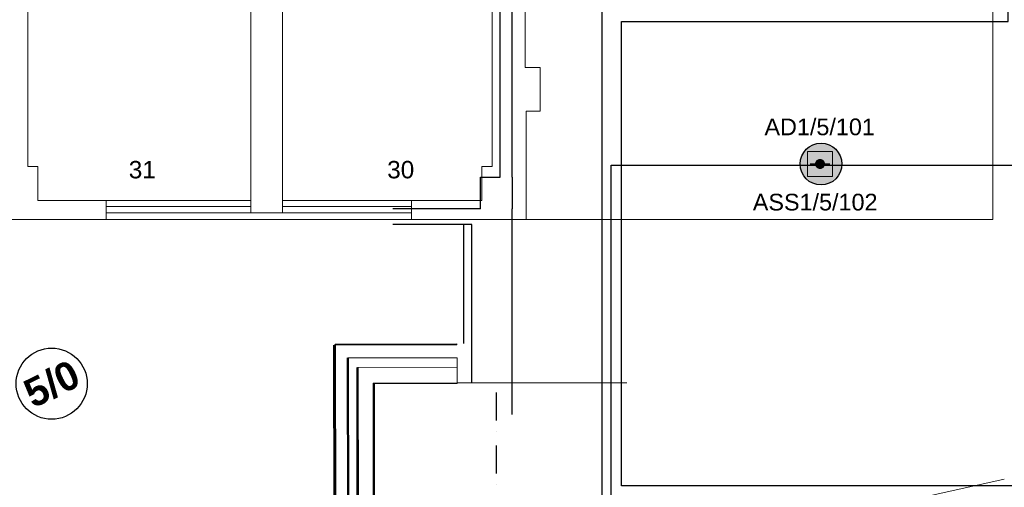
# Model space of a CAD drawing. Header units: millimetres. Extents: x -197461 to 862495, y -970068 to 63888.
# Tile 212 of 253: x -104563 to -92116, y -137349 to -131436. Entities that reach past the tile are written whole.
import ezdxf

# ---------------------------------------------------------------- set-up
doc = ezdxf.new("R2010")
doc.units = ezdxf.units.MM
doc.linetypes.add('Dot & Dashed', pattern=[670.277762, 352.777767, -176.388884, 0, -141.111112])
doc.layers.get('0').update_dxf_attribs({"linetype": 'CONTINUOUS'})
for name, color, linetype, lineweight in [('1_eksplikacija', 8, 'CONTINUOUS', 15), ('1_ESOSAS_SIENAS', 7, 'CONTINUOUS', 30), ('A-FLOR', 192, 'CONTINUOUS', 5), ('A-Wall', 252, 'CONTINUOUS', 0), ('S-GRID-IDEN', 1, 'CONTINUOUS', 25)]:
    doc.layers.add(name, color=color, linetype=linetype, lineweight=lineweight)
for name, color, linetype in [('Ar-Izmeri.Asis', 7, 'CONTINUOUS'), ('sienas es', 7, 'CONTINUOUS'), ('UAS', 240, 'CONTINUOUS')]:
    doc.layers.add(name, color=color, linetype=linetype)
doc.styles.add('ARIAL', font='arialbd.ttf')
doc.styles.add('PBL', font='arial.ttf')

# ---------------------------------------------------------------- blocks, each defined once
blk = doc.blocks.new('Grid - Ass 4_0mm-197408-Pirmā stāva plāns uz atzīmes 0_000 M1-150')
at = {"layer": 'S-GRID-IDEN'}
blk.add_circle((0, 0), 3, dxfattribs=at)
blk = doc.blocks.new('AD-proj')
at = {"lineweight": 5}
blk.add_lwpolyline([(-250, -250), (250, -250), (250, 250), (-250, 250)], close=True, dxfattribs=at)
at = {"const_width": 30}
blk.add_lwpolyline([(-200, 0), (200, 0)], dxfattribs=at)
at = {"const_width": 100}
blk.add_lwpolyline([(-50, 0, 1), (50, 0, 1)], format="xyb", close=True, dxfattribs=at)

msp = doc.modelspace()

# ---------------------------------------------------------------- hatches: boundary and pattern name
at = {"layer": 'A-Wall', "lineweight": 13, "true_color": 0x636466}
msp.add_hatch(color=251, dxfattribs=at).paths.add_polyline_path([(-99032.8921, -136036.21465), (-99032.89921, -136031.21466), (-100092.56691, -136032.72074), (-100092.5598, -136037.72073), (-100087.55981, -136037.71363)], flags=0)
at = {"layer": 'A-Wall', "true_color": 0x636466}
msp.add_hatch(color=251, dxfattribs=at).paths.add_polyline_path([(-100078.42038, -142468.15584), (-100087.55981, -136037.71363), (-100092.5598, -136037.72073), (-100083.41692, -142470.59556)], flags=0)
at = {"layer": 'UAS', "lineweight": 50, "true_color": 0xc7c8ca}
h = msp.add_hatch(color=9, dxfattribs=at)
h.dxf.hatch_style = 1
h.paths.add_polyline_path([(-94414.2293, -133260.80647, -1), (-94477.31623, -133260.80647, -1)], flags=0)
h.paths.add_polyline_path([(-94603.4901, -133103.08914), (-94603.4901, -133418.52381), (-94288.05543, -133418.52381), (-94288.05543, -133103.08914)], flags=16)
h.paths.add_polyline_path([(-94169.19159, -133261.52365, 1), (-94697.2389, -133261.52365, 1)])
h.paths.add_polyline_path([(-94288.05543, -133418.52381), (-94603.4901, -133418.52381), (-94603.4901, -133103.08914), (-94288.05543, -133103.08914)], flags=16)

# ---------------------------------------------------------------- linework, layer by layer
at = {"layer": '1_ESOSAS_SIENAS', "color": 251, "lineweight": 9, "true_color": 0x636466}
for p, q in [((-92263.14328, -118065.668), (-92263.14328, -133961.748)), ((-101639.94328, -127431.968), (-101639.94328, -133721.818)), ((-101241.34328, -127361.368), (-101241.34328, -133721.818)), ((-104458.64328, -127682.268), (-104458.64328, -133291.468)), ((-98591.94328, -127611.768), (-98591.94328, -133291.468)), ((-98172.14328, -131252.378), (-98172.14328, -132042.708)), ((-98172.14328, -132042.708), (-97981.64328, -132042.708)), ((-97981.64328, -132042.708), (-97981.64328, -132592.928)), ((-98161.54328, -132592.928), (-97981.64328, -132592.928)), ((-98161.54328, -133961.748), (-98161.54328, -132592.928)), ((-104458.64328, -133291.468), (-104331.64328, -133291.468)), ((-104331.64328, -133291.468), (-104331.64328, -133721.818)), ((-98722.44328, -133291.468), (-98722.44328, -133721.818)), ((-98722.44328, -133291.468), (-98591.94328, -133291.468)), ((-104331.64328, -133721.818), (-101639.94328, -133721.818)), ((-103470.84328, -133721.818), (-103470.84328, -133961.748)), ((-103470.84328, -133799.568), (-101639.94328, -133799.568)), ((-101639.94328, -133721.818), (-101639.94328, -133880.568)), ((-101241.34328, -133721.818), (-98722.44328, -133721.818)), ((-101241.34328, -133721.818), (-101241.34328, -133880.568)), ((-101241.34328, -133799.568), (-99611.44328, -133799.568)), ((-99611.44328, -133721.818), (-99611.44328, -133961.748)), ((-103470.84328, -133880.568), (-99611.44328, -133880.568)), ((-158934.59328, -133961.748), (-98771.84328, -133961.748)), ((-92263.14328, -133961.748), (-98771.84328, -133961.748))]:
    msp.add_line(p, q, dxfattribs=at)
at = {"layer": 'A-FLOR', "color": 251, "lineweight": 15, "true_color": 0x636466}
msp.add_line((-96888.10967, -136025.96027), (-99032.90234, -136029.00861), dxfattribs=at)
at = {"layer": 'A-Wall', "color": 251, "lineweight": 13, "true_color": 0x636466}
for p, q in [((-99035.60298, -135536.21864), (-100576.26991, -135538.40807)), ((-100576.2557, -135548.40806), (-100576.26991, -135538.40807)), ((-99035.58877, -135546.21863), (-99035.60298, -135536.21864)), ((-100578.25286, -135550.4109), (-100588.25285, -135550.42511)), ((-99035.58877, -135546.21863), (-100576.2557, -135548.40806)), ((-99033.35055, -135711.21498), (-100414.02139, -135713.17729)), ((-99033.18, -135831.21486), (-99033.35055, -135711.21498)), ((-100293.85096, -135833.00662), (-100292.85096, -135833.0052)), ((-100292.85096, -135833.0052), (-99033.18, -135831.21486)), ((-99032.8921, -136036.21465), (-99033.18346, -135831.21486)), ((-99032.89921, -136031.21466), (-100092.56691, -136032.72074)), ((-100087.55981, -136037.71363), (-99032.8921, -136036.21465))]:
    msp.add_line(p, q, dxfattribs=at)
at = {"layer": 'A-Wall', "color": 251, "lineweight": 50, "true_color": 0x636466}
for p, q in [((-100588.25285, -135550.42511), (-100585.15334, -137731.27481)), ((-100578.25286, -135550.4109), (-100575.15335, -137731.26059)), ((-100414.02139, -135713.17729), (-100401.52902, -144502.73211)), ((-100293.85096, -135833.00662), (-100281.42877, -144573.17908)), ((-100292.85096, -135833.0052), (-100282.60599, -143041.2989)), ((-100087.55981, -136037.71363), (-100077.77678, -142920.98936))]:
    msp.add_line(p, q, dxfattribs=at)
at = {"layer": 'A-Wall', "color": 251, "lineweight": 5, "true_color": 0x636466}
for p, q in [((-100092.56691, -136032.72074), (-100082.60619, -143041.01464)), ((-97380, -138410), (-92116.10156, -137246.10413))]:
    msp.add_line(p, q, dxfattribs=at)
at = {"layer": 'Ar-Izmeri.Asis', "color": 251, "linetype": 'Dot & Dashed', "true_color": 0x636466}
msp.add_line((-98537.27004, -147229.79359), (-98537.27004, -136134.29099), dxfattribs=at)
at = {"layer": 'sienas es', "color": 251, "linetype": 'Continuous', "true_color": 0x636466}
for p, q in [((-98487.27004, -133427.17096), (-98487.27004, -127827.17096)), ((-98487.27004, -133427.17096), (-98487.27004, -127827.17096)), ((-98337.27004, -132191.04332), (-98337.27004, -127827.17096)), ((-98337.27004, -132091.04332), (-98337.27004, -130577.17096)), ((-98337.27004, -133427.17096), (-98337.27004, -130577.17096)), ((-98337.27004, -133427.17096), (-98337.27004, -132191.04332)), ((-98737.27004, -133827.17096), (-98737.27004, -133427.17096)), ((-98737.27004, -133427.17096), (-98487.27004, -133427.17096)), ((-98337.27004, -133427.17096), (-98337.27004, -133827.17096)), ((-98737.27004, -133827.17096), (-99847.98163, -133827.17096)), ((-98737.27004, -133827.17096), (-99847.98163, -133827.17096)), ((-98337.27004, -136427.17096), (-98337.27004, -133827.17096)), ((-98337.27004, -135184.65744), (-98337.27004, -133827.17096)), ((-98337.27004, -133852.06747), (-98337.27004, -133827.17096)), ((-98847.27004, -134027.17096), (-99847.98163, -134027.17096)), ((-98847.27004, -134027.17096), (-99847.98163, -134027.17096)), ((-98947.27004, -135532.17096), (-98947.27004, -134027.17096)), ((-98947.27004, -135532.17096), (-98947.27004, -134027.17096)), ((-98847.27004, -136030), (-98847.27004, -134027.17096)), ((-98847.27004, -136030), (-98847.27004, -134027.17096)), ((-98337.27004, -135400), (-98337.27004, -135284.87463))]:
    msp.add_line(p, q, dxfattribs=at)
at = {"layer": 'UAS', "color": 1}
for points in [[(-83333.80359, -125151.00876), (-90230.1151, -125151.00876), (-90230.1151, -129355.68729), (-97205.02344, -129355.68729), (-97205.02344, -137848.04088), (-99925.66865, -137848.04088), (-99925.66865, -143406.70417), (-99815.61337, -143406.70417), (-99815.61337, -143687.71783), (-99929.606, -143687.71783), (-99929.606, -144985.42073), (-102435.2211, -146225.24088), (-100372.24032, -149689.5555)], [(-98053.45881, -152943.70094), (-98077.33694, -138516.96076), (-98077.56316, -138516.96076), (-98078.45106, -138032.45348), (-97086.96645, -138032.45348), (-97086.96645, -133274.35852), (-90034.6063, -133274.35852), (-90034.6063, -133409.98593), (-87393.89061, -133409.98593), (-87393.89061, -134499.93628), (-87330.80039, -134499.93628)]]:
    msp.add_lwpolyline(points, dxfattribs=at)
at = {"layer": 'UAS', "color": 1, "lineweight": 30}
msp.add_circle((-94433.21525, -133261.52365), 264.02365, dxfattribs=at)

# ---------------------------------------------------------------- block references
at = {"layer": 'S-GRID-IDEN', "color": 251, "lineweight": 13, "true_color": 0x636466, "xscale": 149.9999999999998, "yscale": 149.9999999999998, "zscale": 149.9999999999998, "rotation": 90.08143300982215}
msp.add_blockref('Grid - Ass 4_0mm-197408-Pirmā stāva plāns uz atzīmes 0_000 M1-150', (-104158.52605, -136038.74737), dxfattribs=at)
at = {"layer": 'UAS', "xscale": 0.6308693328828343, "yscale": 0.6308693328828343, "zscale": 0.6308693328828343}
msp.add_blockref('AD-proj', (-94445.77277, -133260.80647), dxfattribs=at)

# ---------------------------------------------------------------- texts
at = {"layer": '1_eksplikacija', "color": 251, "linetype": 'ByBlock', "lineweight": 9, "true_color": 0x636466, "style": 'PBL'}
for s, p in [('31', (-103183.69512, -133442.3331)), ('30', (-99917.07947, -133442.3331))]:
    msp.add_text(s, height=220, dxfattribs=at).set_placement(p)
at = {"layer": 'S-GRID-IDEN', "color": 251, "lineweight": 13, "true_color": 0x636466, "insert": (-104551.13081, -136030.6151), "char_height": 360, "width": 841.771875, "attachment_point": 1, "rotation": 26.065016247, "style": 'ARIAL'}
msp.add_mtext('5/0', dxfattribs=at)

# ---------------------------------------------------------------- next in the draw order: texts
at = {"layer": 'UAS', "color": 251, "linetype": 'Continuous', "lineweight": 20, "true_color": 0x636466, "char_height": 211.4384766, "width": 1051.7117129, "attachment_point": 5, "style": 'ARIAL', "bg_fill": 3, "box_fill_scale": 1.1, "bg_fill_color": 256, "bg_fill_transparency": 0}
for s, insert in [('\\A1;{\\fArial|b0|i0|c186|p34;\\C1;AD1/5/101}', (-94450.07122, -132793.33414)), ('\\A1;{\\fArial|b0|i0|c186|p34;\\C1;ASS1/5/102}', (-94507.02964, -133744.49287))]:
    msp.add_mtext(s, dxfattribs=dict(at, insert=insert))

# ---------------------------------------------------------------- next in the draw order: linework, layer by layer
at = {"layer": 'UAS', "color": 5}
msp.add_lwpolyline([(-91134.53758, -137331.35709), (-96954.96571, -137331.35709), (-96954.96571, -137327.16584), (-96954.96571, -137327.16584), (-96954.96571, -131458.47061), (-92066.21779, -131458.47061), (-92066.21779, -129601.07854), (-90089.26086, -129601.07854), (-90089.26086, -125171.18261), (-83376.39031, -125171.18261)], dxfattribs=at)

doc.saveas('drawing.dxf')
